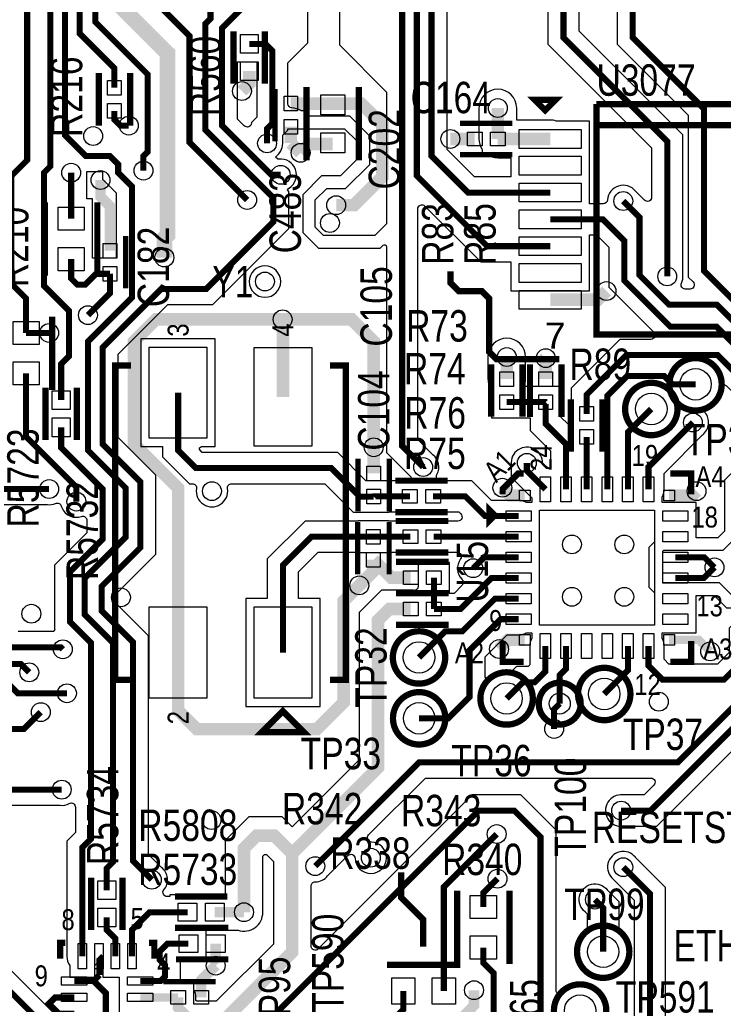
# Model space of a CAD drawing. Extents: x -394 to 5394, y -1015 to 7151.
# Tile 38 of 80: x 2577 to 3249, y 1862 to 2802. Entities that reach past the tile are written whole.
import ezdxf

# ---------------------------------------------------------------- set-up
doc = ezdxf.new("R2010")
doc.units = 0
for name, color, linetype in [('BG_SILKSCREEN_TOP', 3, 'CONTINUOUS'), ('ET_TOP', 132, 'CONTINUOUS'), ('PG_SILKSCREEN_TOP', 7, 'CONTINUOUS'), ('PIN_TOP', 132, 'CONTINUOUS'), ('RD_SILKSCREEN_TOP', 254, 'CONTINUOUS'), ('VC_TOP', 132, 'CONTINUOUS')]:
    doc.layers.add(name, color=color, linetype=linetype)

msp = doc.modelspace()

# ---------------------------------------------------------------- linework, layer by layer
at = {"layer": 'ET_TOP'}
for points, const_width in [([(3282, 1834), (3282, 2130), (3402, 2250), (3402, 2404), (3370, 2436), (3356.4301, 2436), (3230, 2562.4301), (3230, 2717), (3162, 2785), (3162, 2921), (3180, 2939), (3180, 3608), (3002.8982, 3785.1018), (3002.8982, 3892.1018), (2877, 4018)], 5.8), ([(2555, 3041.535), (2578, 3018.535), (2578, 2970), (2584, 2964), (2584, 2668), (2569, 2653), (2569, 2550), (2583, 2536), (2583, 2503)], 5.8), ([(2616.48, 2438.8778), (2616.48, 2473.48), (2624, 2481), (2624, 2524), (2600, 2548), (2600, 2656), (2606, 2662), (2606, 2958), (2591, 2973), (2591, 3037.031), (2586.496, 3041.535)], 5.8), ([(2667.3, 2737.07), (2667.3, 2755.7), (2634, 2789), (2634, 2962), (2617.992, 2978.008), (2617.992, 3041.535)], 5.8), ([(3195, 2557), (3195, 2686), (3096, 2785), (3096, 3000.4174)], 5.8), ([(2979, 2980), (3024, 2935), (3024, 2870), (2970, 2816), (2970, 2672), (3004.9247, 2637.0753), (3083.2858, 2637.0753)], 5.8), ([(2715, 2575), (2715, 2593.5), (2718.0815, 2596.5815), (2718.0815, 2769.9185), (2668, 2820), (2668, 2923)], 15), ([(2794, 2630), (2739, 2685), (2739, 2786.5637), (2700.7324, 2824.8313), (2700.7324, 2890.8741)], 5.8), ([(2826, 2654), (2817, 2654), (2770, 2701), (2770, 2794), (2817.2676, 2841.2676), (2817.2676, 2890.8741)], 5.8), ([(2618, 2201), (2616, 2203), (2167.7678, 2203), (2112.0519, 2258.7159), (2070.7087, 2258.7159), (2055.4709, 2273.9537), (2022.4264, 2273.9537), (1961, 2335.3801), (1961, 2395.0209), (1898.2, 2457.8209), (1898.2, 2586.0268), (1875.9, 2608.3268), (1875.9, 2735.4153), (1749.4153, 2861.9), (1651.9, 2861.9), (1634, 2844), (1513, 2844), (1488, 2869)], 5.8), ([(1500, 2829), (1641, 2829), (1659.9, 2847.9), (1733.9639, 2847.9), (1801.3, 2780.5639), (1801.3, 2744.2486), (1854.903, 2690.6456), (1854.903, 2609.8076), (1884.4, 2580.3106), (1884.4, 2450.23), (1920, 2414.63), (1920, 2356.864), (1944.2438, 2332.6202), (1944.2438, 2332.6201), (2016.7102, 2260.1537), (2049.7547, 2260.1537), (2064.9925, 2244.9159), (2106.3357, 2244.9159), (2164.2516, 2187), (2578, 2187), (2586, 2179)], 5.8), ([(2703, 1981), (2685, 1999), (2685, 2207.7519), (2655, 2237.7519), (2655, 2261), (2692, 2298), (2692, 2361), (2656, 2397), (2656, 2489), (2712, 2545), (2755.0001, 2545), (2819, 2608.9999), (2819, 2632), (2754, 2697), (2754, 2798), (2759, 2803), (2759, 2831.7324)], 5.8), ([(2622, 2159), (2575, 2159), (2564, 2170), (2161.7354, 2170), (2100.6195, 2231.1159), (2059.2763, 2231.1159), (2044.0385, 2246.3537), (2010.994, 2246.3537), (1904, 2353.3477), (1904, 2410.0726), (1870.6, 2443.4726), (1870.6, 2574.5944), (1841.103, 2604.0914), (1841.103, 2684.9294), (1787.5, 2738.5324), (1787.5, 2774.8477), (1750.2477, 2812.1), (1424.9, 2812.1)], 5.8), ([(2597, 2141), (2581, 2125), (2515.9998, 2125), (2484.9998, 2156), (2156.2192, 2156), (2094.9033, 2217.3159), (2053.5601, 2217.3159), (2038.3223, 2232.5537), (2005.2778, 2232.5537), (1856.8, 2381.0315), (1856.8, 2568.2), (1827.303, 2597.697), (1827.303, 2679.2132), (1773.7, 2732.8162), (1773.7, 2769.1315), (1744.5315, 2798.3), (1418.7, 2798.3)], 5.8), ([(1502.8315, 2784), (1739.3153, 2784), (1759.9, 2763.4153), (1759.9, 2727.1), (1813.503, 2673.497), (1813.503, 2587.2011), (1843, 2557.7041), (1843, 2375.3153), (1999.5616, 2218.7537), (2032.6061, 2218.7537), (2110.3598, 2141), (2445.6855, 2141), (2519.6855, 2067), (2617, 2067)], 5.8), ([(2796, 2779), (2811.4, 2779), (2818, 2772.4), (2818, 2702.9), (2813, 2697.9), (2813, 2684)], 5.8), ([(2789, 2734), (2796, 2741), (2796, 2753.0158)], 12), ([(2835.6755, 2722), (2903, 2722), (2923, 2702), (2923, 2652), (2896, 2625), (2879, 2625)], 12), ([(2681, 2701), (2673.1, 2701), (2667.3, 2706.8), (2667.3, 2715.03)], 5.8), ([(3033.2858, 2688.2563), (3033.2858, 2717.7142)], 12), ([(2835.6755, 2699.9528), (2835.6755, 2684.3245)], 12), ([(2835.6755, 2684.3245), (2845, 2675)], 12), ([(2875.6755, 2683.4174), (2853.4174, 2683.4174), (2845, 2675)], 12), ([(3011.2386, 2688.2563), (2988, 2688.2563)], 12), ([(3033.2858, 2688.2563), (3083.2858, 2688.2563)], 12), ([(2626, 2612.05), (2626, 2656)], 5.8), ([(2654, 2649), (2654, 2633), (2663, 2624), (2663, 2581.5172)], 10), ([(3151, 2047), (3179, 2047), (3388, 2256), (3388, 2398), (3364, 2422), (3350.4838, 2422), (3242.4838, 2530), (3196.6855, 2530), (3168.5247, 2558.1608), (3168.5247, 2613.4753), (3153, 2629)], 5.8), ([(3083.2858, 2611.4848), (3133.5151, 2611.4848), (3154, 2590.9999), (3154, 2553), (3198, 2509), (3242, 2509), (3343, 2408), (3358, 2408), (3374, 2392), (3374, 2262), (3205, 2093), (2958, 2093), (2859, 1994)], 5.8), ([(2663, 2559.47), (2649.6, 2559.47), (2639.2313, 2549.1013), (2631.8987, 2549.1013), (2626, 2555), (2626, 2573.47)], 5.8), ([(2663, 2559.47), (2663, 2541), (2642, 2520)], 5.8), ([(3083.2858, 2534.7133), (3128.7133, 2534.7133), (3137, 2543)], 12), ([(2827.8652, 2516.0243), (2707.0243, 2516.0243), (2686, 2495), (2686, 2397), (2728.1152, 2354.8848), (2728.1152, 2197.9243)], 12), ([(2827.8652, 2516.0243), (2893.6152, 2516.0243), (2914.8252, 2494.8143), (2914.8252, 2393.8643)], 12), ([(2828.1152, 2442.0243), (2828.1152, 2508.2243), (2827.8652, 2508.4743), (2827.8652, 2516.0243)], 12), ([(2583, 2503), (2605, 2503)], 5.8), ([(3041.8552, 2459.0243), (3041.8552, 2480)], 12), ([(3078.9752, 2458.9443), (3078.9752, 2478.9752), (3079, 2479)], 12), ([(3118.0752, 2425.8043), (3118.0752, 2444.0752), (3156, 2482), (3243, 2482), (3331, 2394), (3352, 2394), (3360, 2386), (3360, 2268), (3329, 2237), (3320, 2237), (3300, 2217)], 5.8), ([(2631, 2342), (2631, 2355.9), (2583, 2403.9), (2583, 2464.4174)], 5.8), ([(3137.7552, 2353.7643), (3137.7552, 2442.8543), (3156.9009, 2462), (3192.1, 2462), (3200.1, 2454), (3222, 2454)], 5.8), ([(2728.1152, 2445.9643), (2728.1152, 2390.8848), (2745, 2374), (2874.2559, 2374), (2901.4252, 2346.8307), (2914.8252, 2346.8307)], 5.8), ([(3041.8552, 2436.9843), (3078.8952, 2436.9843), (3078.9752, 2436.9043)], 5.8), ([(3078.9752, 2436.9043), (3078.9652, 2436.8943), (3078.9652, 2416.2243), (3098.3852, 2396.8043), (3098.3852, 2353.7643)], 5.8), ([(3157.4452, 2353.7643), (3157.4452, 2408.0943), (3179.7752, 2430.4243)], 5.8), ([(3219.5, 2417.5), (3177.1252, 2375.1252), (3177.1252, 2353.7643)], 5.8), ([(2636.756, 1908), (2636.756, 2011.756), (2645, 2020), (2645, 2207), (2625, 2227), (2625, 2275), (2656, 2306), (2656, 2354), (2616.48, 2393.52), (2616.48, 2412.8936)], 5.8), ([(3118.0752, 2353.7643), (3118.0752, 2403.7643)], 5.8), ([(2605, 2354), (2541, 2354), (2534, 2361), (2534, 2394.4174)], 5.8), ([(2914.8252, 2368.8779), (2914.8252, 2393.8643)], 12), ([(3078.7052, 2353.7643), (3061, 2371.4695), (3061, 2379)], 5.8), ([(3059.0152, 2347.8643), (3045.0252, 2347.8643), (3037.6152, 2355.2743)], 12), ([(3196.8152, 2347.8643), (3218.8643, 2347.8643), (3223, 2352)], 12), ([(2949.4152, 2347.0143), (2915.0088, 2347.0143), (2914.8252, 2346.8307)], 5.8), ([(2971.4552, 2347.0143), (3002.2652, 2347.0143), (3021.1052, 2328.1743), (3053.1152, 2328.1743)], 5.8), ([(2828.1152, 2197.9243), (2828.1152, 2281.1152), (2855.4979, 2308.4979), (2914.5252, 2308.4979)], 5.8), ([(2949.8852, 2308.4943), (2931.9288, 2308.4943), (2931.9252, 2308.4979), (2914.5252, 2308.4979)], 5.8), ([(3053.1152, 2308.4943), (2971.9252, 2308.4943)], 5.8), ([(3340, 2299), (3340, 2268), (3323, 2251), (3305, 2251), (3269, 2215), (3269, 2191.8), (3249.2, 2172), (3190.3895, 2172), (3177.1252, 2185.2643), (3177.1252, 2204.1643)], 5.8), ([(2914.5252, 2286.4507), (2914.5252, 2275.5252), (2901, 2262)], 12), ([(2950.2152, 2269.4843), (2931.4916, 2269.4843), (2914.5252, 2286.4507)], 12), ([(3053.1152, 2288.8043), (3020.1452, 2288.8043), (3009.7652, 2278.4243)], 5.8), ([(3240.0652, 2279.1743), (3230.4352, 2288.8043), (3202.7152, 2288.8043)], 5.8), ([(3240.0652, 2279.1743), (3230.0152, 2269.1243), (3202.7152, 2269.1243)], 5.8), ([(2901, 2262), (2886.1507, 2247.1507), (2886.1507, 2150.3098), (2860.6152, 2124.7743), (2746.0152, 2124.7743), (2728.1152, 2142.6743), (2728.1152, 2197.9243)], 12), ([(2972.2552, 2239.4843), (2972.2552, 2269.4843)], 5.8), ([(2972.2552, 2239.4843), (2997.6752, 2239.4843), (3027.3152, 2269.1243), (3053.1152, 2269.1243)], 5.8), ([(2958.0552, 2193.2243), (2983.0552, 2218.2243), (2999.4652, 2218.2243), (3030.6752, 2249.4343), (3053.1152, 2249.4343)], 5.8), ([(2950.2152, 2239.4843), (2929.8252, 2239.4843), (2919, 2228.6591), (2919, 2088), (2837, 2006)], 12), ([(2958.1852, 2135.1243), (2985.8252, 2135.1243), (3006.2152, 2155.5143), (3006.2152, 2199.9743), (3035.9952, 2229.7543), (3053.1152, 2229.7543)], 5.8), ([(3059.0152, 2210.0643), (3043.2552, 2210.0643), (3034.4152, 2201.2243)], 12), ([(3236, 2199), (3224.9357, 2210.0643), (3196.8152, 2210.0643)], 8), ([(3041.6552, 2154.0743), (3057.1409, 2169.56), (3068.3809, 2169.56), (3078.7052, 2179.8843), (3078.7052, 2204.1643)], 5.8), ([(3098.3852, 2204.1643), (3098.3852, 2182.3852), (3092.39, 2176.39), (3092.39, 2149.17)], 5.8), ([(3157.4452, 2204.1643), (3157.4452, 2180.9043), (3134.8652, 2158.3243)], 5.8), ([(3092.39, 2149.17), (3087, 2143.78), (3087, 2125)], 5.8), ([(2460, 2044), (2523.9999, 2044), (2551.8987, 2016.1012), (2551.8987, 1890.1917), (2603.1, 1838.9904), (2603.1, 1766.5847), (2613.5847, 1756.1), (2724.1, 1756.1), (3015, 2047), (3049, 2047), (3074, 2022), (3074, 1706.4838), (3086.97, 1693.5138), (3086.97, 1666.65)], 5.8), ([(2790.9848, 1949.9848), (2790.9848, 2011.0446), (2802.9848, 2023.0446), (2819.9554, 2023.0446), (2837, 2006)], 12), ([(3032.1823, 2024.6204), (2981.76, 1974.1981), (2981.76, 1874.85)], 5.8), ([(3153, 1993), (3178.44, 1967.56), (3178.44, 1823.33)], 5.8), ([(3019.52, 1954.87), (3019.52, 1968.52), (3033, 1982)], 5.8), ([(3133.85, 1912.31), (3133.85, 1954.15), (3126, 1962)], 5.8), ([(2660, 1945), (2660, 1933), (2668.252, 1924.748), (2668.252, 1908)], 5.8), ([(2737.1074, 1949.9848), (2700.9848, 1949.9848), (2684, 1933), (2684, 1908)], 5.8), ([(2763.0916, 1949.9848), (2790.9848, 1949.9848)], 10), ([(2738, 1920), (2718, 1920), (2710.6012, 1912.6012), (2710.6012, 1904.3988), (2715.4793, 1899.5207), (2715.4793, 1888.4793), (2711.378, 1884.378), (2691.874, 1884.378)], 5.8), ([(2763.9842, 1920), (2763.9842, 1899.0158), (2764, 1899)], 10), ([(3019.52, 1916.29), (3019.52, 1901.48), (3029.31, 1891.69), (3029.31, 1847.31), (3015.66, 1833.66)], 5.8), ([(2653, 1890), (2653, 1907.504), (2652.504, 1908)], 6), ([(2750.0472, 1868.63), (2750.0472, 1885.0472), (2764, 1899)], 10), ([(2647.378, 1884.378), (2653, 1890)], 6), ([(2628.882, 1884.378), (2647.378, 1884.378)], 6), ([(2659, 1849), (2659, 1872.756), (2647.378, 1884.378)], 6), ([(2993.62, 1833.66), (2993.62, 1843.98), (3010.56, 1860.92), (3010.56, 1875.53)], 10), ([(2628.882, 1868.63), (2610.882, 1868.63), (2604.8284, 1862.5764), (2614.5228, 1852.882), (2628.882, 1852.882)], 6), ([(2691.874, 1868.63), (2728, 1868.63)], 8), ([(2932.67, 1833.66), (2932.67, 1846.76), (2943.18, 1857.27), (2943.18, 1874.85)], 5.8)]:
    msp.add_lwpolyline(points, dxfattribs=dict(at, const_width=const_width))
for points, format in [([(2586.496, 3073.031, 5.2, 5.2, 0), (2602.392, 3057.135, 5.2, 5.2, 0), (2602.392, 3023.392, 5.8, 5.8, 0), (2602.392, 2977.608, 5.8, 5.8, 0), (2620, 2960, 5.8, 5.8, 0), (2620, 2692, 5.8, 5.8, 0), (2640, 2672, 5.8, 5.8, 0), (2663.0001, 2672, 5.8, 5.8, 0), (2670.9, 2664.1001, 5.8, 5.8, 0), (2670.9, 2656.1, 5.8, 5.8, 0), (2684, 2643, 5.8, 5.8, 0), (2684, 2536.6847, 5.8, 5.8, 0), (2642, 2494.6847, 5.8, 5.8, 0), (2642, 2391, 5.8, 5.8, 0), (2678, 2355, 5.8, 5.8, 0), (2678, 2308, 5.8, 5.8, 0), (2639, 2269, 5.8, 5.8, 0), (2639, 2234, 5.8, 5.8, 0), (2666, 2207, 5.8, 5.8, 0), (2666, 1998, 5.8, 5.8, 0), (2660, 1992, 5.8, 5.8, 0), (2660, 1970.9842, 5.8, 5.8, 0)], "xyseb"), ([(2617.992, 3073.031, 5.2, 5.2, 0), (2633.592, 3057.431, 5.2, 5.2, 0), (2633.592, 2977.408, 5.2, 5.2, 0), (2649, 2962, 5.8, 5.8, 0), (2649, 2800, 5.8, 5.8, 0), (2699, 2750, 5.8, 5.8, 0), (2699, 2675.9, 5.8, 5.8, 0), (2695, 2671.9, 5.8, 5.8, 0), (2695, 2658, 5.8, 5.8, 0)], "xyseb"), ([(2962, 2375, 5.8, 5.8, 0), (2942, 2395, 5.8, 5.8, 0), (2942, 2832, 5.8, 5.8, 0), (2993, 2883, 5.8, 5.8, 0), (2993, 2921, 5.8, 5.8, 0), (2917, 2997, 5.8, 5.8, 0), (2917, 3017, 5.8, 5.8, 0), (2902, 3032, 5.2, 5.2, 0), (2876.569, 3057.431, 5.2, 5.2, 0), (2822.569, 3057.431, 5.2, 5.2, 0), (2806.969, 3073.031, 5.2, 5.2, 0)], "xyseb"), ([(3083.2858, 2585.8943, 5.8, 5.8, 0), (3023.0769, 2585.8943, 5.8, 5.8, 0), (2956, 2652.9712, 5.8, 5.8, 0), (2956, 2822, 5.8, 5.8, 0), (3010, 2876, 5.8, 5.8, 0), (3010, 2923.5162, 5.8, 5.8, 0), (2949, 2984.5162, 5.2, 5.2, 0), (2934, 2999.5162, 5.2, 5.2, 0), (2934, 3018, 5.8, 5.8, 0), (2878.969, 3073.031, 5.8, 5.8, 0), (2838.465, 3073.031, 5.8, 5.8, 0)], "xyseb"), ([(3081.0998, 2981.4172), (3081.0998, 2778.8281), (3180.0998, 2679.8281), (3180.0998, 2632.6291, -0.668175), (3173.2714, 2629.8007), (3164.7612, 2638.3109), (3164.6931, 2638.3956, 0.681115), (3138.0397, 2630.0934, -0.393004), (3134.0503, 2626.385), (3120.786, 2626.385), (3120.786, 2705.2565), (3089.2106, 2705.2565), (3088.9063, 2705.3565, 0.079556), (3083.2858, 2706.2565), (3051.286, 2706.2565), (3051.286, 2717.7142, 1), (3015.2856, 2717.7142), (3015.2856, 2688.2563, 0.139599), (3017.9856, 2678.7741), (3018.2856, 2678.2901), (3018.2856, 2673.7561), (3022.6024, 2673.7561), (3023.1133, 2673.4061, 0.151287), (3033.2858, 2670.2561), (3045.7856, 2670.2561), (3045.7856, 2651.9755), (3011.0966, 2651.9755), (2984.9002, 2678.1719), (2984.9002, 2809.8281)], "xyb"), ([(3147.0998, 2927.1719), (3147.0998, 2778.8281), (3215.0998, 2710.8281), (3215.0998, 2556.2582), (3219.6294, 2551.7286, -0.668175), (3216.801, 2544.9002), (3212.1872, 2544.9002, -0.54994), (3208.5689, 2550.6054, 0.138097), (3209.912, 2558.6246), (3209.9002, 2558.7326), (3209.9002, 2692.1719), (3110.9002, 2791.1719), (3110.9002, 2981.4172)], "xyb"), ([(2882, 2879), (2882, 2778), (2927.0998, 2732.9002), (2927.0998, 2607.0998), (2916, 2596), (2867, 2596), (2859, 2604), (2859, 2630), (2870, 2641), (2888, 2641), (2911, 2664), (2911, 2691), (2892, 2710), (2850.6107, 2710, 0.0105), (2850.1757, 2710.6182), (2850.1757, 2714.953), (2845.6417, 2714.953), (2845.1577, 2715.253, 0.125431), (2836.6775, 2717.9251, -0.397992), (2832.9002, 2721.9189), (2832.9002, 2760.9002), (2852, 2780), (2852, 2862)], "xyb"), ([(2534.8281, 2339.0998), (2603.2674, 2339.0998), (2603.3754, 2339.088, 0.133171), (2611.1309, 2340.3099, -0.454674), (2616.6046, 2337.7837, 0.426539), (2635.8156, 2327.7938, -0.513522), (2641.0998, 2324.0056), (2641.0998, 2312.1719), (2610.0998, 2281.1719), (2610.0998, 2220.8281), (2610.5585, 2220.3694), (2609.5357, 2217.9002), (2575.5526, 2217.9002, -0.479448)], "xyb"), ([(3110.8524, 1833.1675, 1.525561), (3095.7065, 1872.5363, -0.665367), (3088.9002, 1875.3867), (3088.9002, 2028.1719), (3055.1719, 2061.9002), (3008.8281, 2061.9002), (2861.8286, 1914.9007, -0.668175), (2855.0002, 1917.7291), (2855.0002, 1974.9998, -0.414214), (2859.0002, 1978.9998, 0.229117), (2870.7587, 1984.6867), (2890.1849, 2004.1128, -0.654635), (2897.0104, 2001.435, 2.291165), (2912.565, 2016.9896, -0.654635), (2909.8872, 2023.8151), (2964.1719, 2078.0998), (3179.3709, 2078.0998, -0.668175), (3182.1993, 2071.2714), (3172.8281, 2061.9002), (3152.7326, 2061.9002), (3152.6246, 2061.912, 1.114863), (3152.6246, 2032.088), (3152.7326, 2032.0998), (3185.1719, 2032.0998), (3260.2714, 2107.1993, -0.668175)], "xyb"), ([(2618.0002, 1845.1623), (2566.7989, 1896.3636), (2566.7989, 2022.2731), (2543.8006, 2045.2714, -0.668175), (2546.629, 2052.0998), (2615.2674, 2052.0998), (2615.3754, 2052.088, 0.15317), (2624.1841, 2053.832, -0.569325), (2630.0998, 2050.3206), (2630.0998, 2026.1719), (2621.8558, 2017.9279), (2621.8558, 1908, 0.159967), (2624.7558, 1899.1676), (2624.7558, 1887.9998), (2648.7562, 1887.9998), (2648.7562, 1899.1676, 0.01215), (2649.1711, 1899.761, -0.536549), (2655.8369, 1899.761, 0.01215), (2656.2518, 1899.1676), (2656.2518, 1887.9998), (2671.8738, 1887.9998), (2671.8738, 1840.8818)], "xyb"), ([(2837, 2006, 12, 12, 0), (2837, 1912, 12, 12, 0), (2772, 1847, 12, 12, 0), (2739.7924, 1847, 10, 10, 0), (2728, 1858.7924, 10, 10, 0), (2728, 1868.63, 10, 10, 0)], "xyseb"), ([(3193.3402, 1840.8512), (3193.3402, 1973.7319), (3164.7612, 2002.3109), (3164.6931, 2002.3956, 1.114862), (3143.6044, 1981.3069), (3143.6891, 1981.2388), (3163.5398, 1961.3881), (3163.5398, 1840.8512, 0.231281)], "xyb")]:
    msp.add_lwpolyline(points, format=format, dxfattribs=at)
for points in [[(2791.2714, 2700.8007), (2784.9002, 2707.1719), (2784.9002, 2761.9998), (2803.0998, 2761.9998), (2803.0998, 2709.0719), (2798.0998, 2704.0719), (2798.0998, 2703.6291, -0.668175)], [(2714.5554, 1971.4355, 0.418475), (2712.3956, 1992.6931), (2712.3109, 1992.7612), (2699.9002, 2005.1719), (2699.9002, 2213.9238), (2669.9002, 2243.9238), (2669.9002, 2254.8281), (2706.9002, 2291.8281), (2706.9002, 2367.1719), (2670.9002, 2403.1719), (2670.9002, 2482.8281), (2718.1719, 2530.0998), (2761.172, 2530.0998), (2833.9002, 2602.828), (2833.9002, 2638.1719), (2832.3693, 2639.7028), (2833.9352, 2641.2687), (2834.1156, 2641.3848, 0.791624), (2824.3754, 2668.912), (2824.2674, 2668.9002), (2823.1719, 2668.9002), (2821.0969, 2670.9752), (2822.5729, 2672.4513), (2822.64, 2672.5075, 0.250383), (2827.912, 2685.6246), (2827.9002, 2685.7326), (2827.9002, 2691.7281), (2832.9002, 2696.7281), (2832.9002, 2697.9998), (2887.0294, 2697.9998), (2898.9998, 2686.0294), (2898.9998, 2668.9706), (2883.0294, 2653.0002), (2865.0294, 2653.0002), (2846.9998, 2634.9706), (2846.9998, 2599.0294), (2862.0294, 2583.9998), (2920.9706, 2583.9998), (2923.6856, 2586.7147, -0.668183), (2927.0998, 2585.3005), (2927.0998, 2388.8281), (2950.2388, 2365.6891), (2950.3069, 2365.6044, 0.008361), (2950.6276, 2365.2187, -0.641375), (2949.1113, 2361.9145), (2907.4135, 2361.9145), (2880.4278, 2388.9002), (2751.1719, 2388.9002), (2749.0222, 2391.0499, -0.668179), (2750.4364, 2394.4641), (2763.6154, 2394.4641), (2763.6154, 2497.4645), (2692.615, 2497.4645), (2692.615, 2394.4641), (2713.215, 2394.4641), (2713.215, 2384.7129), (2738.8281, 2359.0998), (2741.6544, 2359.0998, -0.463069), (2745.6008, 2354.4472, 1.17894), (2775.1992, 2354.4472, -0.463069), (2779.1456, 2359.0998), (2868.084, 2359.0998), (2895.2533, 2331.9305), (2900.325, 2331.9305), (2900.325, 2331.8305), (2929.3254, 2331.8305), (2929.3254, 2332.1141), (2949.4152, 2332.1141, 0.054555), (2952.6378, 2332.4668), (2952.8515, 2332.5141), (2968.0189, 2332.5141), (2968.2326, 2332.4668, 0.054555), (2971.4552, 2332.1141), (2996.0933, 2332.1141), (2997.9845, 2330.2229, -0.668175), (2995.1561, 2323.3945), (2971.9252, 2323.3945, 0.054555), (2968.7026, 2323.0418), (2968.4889, 2322.9945), (2953.3215, 2322.9945), (2953.1078, 2323.0418, 0.054555), (2949.8852, 2323.3945), (2938.1007, 2323.3945), (2938.0971, 2323.3981), (2929.0254, 2323.3981), (2929.0254, 2323.4981), (2900.025, 2323.4981), (2900.025, 2323.3981), (2849.326, 2323.3981), (2813.215, 2287.2871), (2813.215, 2249.4245), (2792.615, 2249.4245), (2792.615, 2146.4241), (2863.6154, 2146.4241), (2863.6154, 2249.4245), (2843.0154, 2249.4245), (2843.0154, 2274.9433), (2861.6698, 2293.5977), (2900.025, 2293.5977), (2900.025, 2293.4977), (2929.0254, 2293.4977), (2929.0254, 2293.5941), (2949.8852, 2293.5941, 0.054555), (2953.1078, 2293.9468), (2953.3215, 2293.9941), (2968.4889, 2293.9941), (2968.7026, 2293.9468, 0.054555), (2971.9252, 2293.5941), (2994.395, 2293.5941, -0.61284), (2997.6308, 2287.2426, 0.370233), (2999.2064, 2267.7699, -0.415536), (2999.2191, 2262.1003), (2991.5033, 2254.3845), (2987.2554, 2254.3845), (2987.2554, 2283.9845), (2975.6915, 2283.9845), (2975.4778, 2284.0318, 0.109435), (2969.0326, 2284.0318), (2968.8189, 2283.9845), (2957.255, 2283.9845), (2957.255, 2261.2735, -0.455425), (2952.7023, 2257.3118, 0.034668), (2950.2152, 2257.4845), (2922.3693, 2257.4845), (2900.9998, 2236.115), (2900.9998, 2095.4559), (2837, 2031.4561), (2827.4113, 2041.0448), (2795.5289, 2041.0448), (2772.9846, 2018.5005), (2772.9846, 1966.985), (2763.0916, 1966.985, 0.057543), (2759.2173, 1966.5376), (2758.9924, 1966.485), (2720.1072, 1966.485), (2720.1072, 1964.885), (2717.6367, 1964.885, -0.634708)], [(2646.5002, 2574.4702), (2646.5002, 2631.0502), (2640.9002, 2631.0502), (2640.9002, 2654.2674), (2640.912, 2654.3754, 0.013886), (2640.9792, 2655.2057), (2641.0796, 2657.0998), (2655.9998, 2657.0998), (2655.9998, 2649.9281), (2669.0998, 2636.8281), (2669.0998, 2574.4702)], [(2975.1741, 2367.8272, 0.362904), (2971.3956, 2386.6931), (2971.3109, 2386.7612), (2956.9002, 2401.1719), (2956.9002, 2621.3421, -0.668175), (2963.7286, 2624.1705), (3016.905, 2570.9941), (3045.7856, 2570.9941), (3045.7856, 2543.3036), (3120.786, 2543.3036), (3120.786, 2596.5846), (3127.3432, 2596.5846), (3139.0998, 2584.828), (3139.0998, 2546.8281), (3182.1993, 2503.7286, -0.668175), (3179.3709, 2496.9002), (3149.8281, 2496.9002), (3103.175, 2450.2471), (3103.175, 2425.8043, 0.054555), (3103.5277, 2422.5817), (3103.575, 2422.368), (3103.575, 2417.515, -0.668179), (3100.1608, 2416.1008), (3093.8654, 2422.3962), (3093.8654, 2436.3574), (3093.8666, 2436.3918, 0.063185), (3093.5227, 2440.1269), (3093.4754, 2440.3406), (3093.4754, 2451.9045), (3064.475, 2451.9045), (3064.475, 2451.8845), (3059.1837, 2451.8845), (3059.1837, 2454.1459), (3059.2509, 2454.3985, 0.065067), (3059.8554, 2459.0243), (3059.8554, 2480, 1), (3023.855, 2480), (3023.855, 2459.0243, 0.159887), (3027.355, 2448.3589), (3027.355, 2440.4206), (3027.3077, 2440.2069, 0.109435), (3027.3077, 2433.7617), (3027.355, 2433.548), (3027.355, 2421.9841), (3056.3554, 2421.9841), (3056.3554, 2422.0841), (3064.065, 2422.0841), (3064.065, 2410.0524), (3083.485, 2390.6324), (3083.485, 2373.7645), (3079.7771, 2373.7645), (3075.9585, 2377.583), (3075.9903, 2378.4539, 1.075225), (3046.088, 2377.3754), (3046.0998, 2377.2674), (3046.0998, 2365.2976), (3065.705, 2345.6924), (3065.705, 2341.1745), (3060.4124, 2341.1745), (3059.9792, 2341.3993, 0.120261), (3053.1152, 2343.0745), (3027.2771, 2343.0745), (3008.4371, 2361.9145), (2978.6872, 2361.9145, -0.569043)], [(2826.0002, 2552.1, 1), (2795.9998, 2552.1, 1)], [(3222.7154, 2307.5245), (3222.7154, 2341.1745), (3190.1254, 2341.1745), (3190.1254, 2346.4671), (3190.3502, 2346.9003, 0.120261), (3192.0254, 2353.7643), (3192.0254, 2368.9533), (3228.8109, 2405.7388), (3228.8956, 2405.8069, 0.422269), (3230.9311, 2427.2127, -0.487819), (3232.2046, 2433.3875, 0.241654), (3244.6966, 2450.2751, -0.610883), (3251.4722, 2452.4557), (3311.9785, 2391.9494), (3297.9998, 2377.9706), (3297.9998, 2374.0174, -0.63997), (3291.4035, 2370.9745), (3258.3946, 2370.9745), (3249.765, 2362.3449), (3249.765, 2313.8449), (3243.4446, 2307.5245)], [(3196.5614, 2186.9002), (3192.0254, 2191.4362), (3192.0254, 2204.1643, 0.120261), (3190.3502, 2211.0283), (3190.1254, 2211.4615), (3190.1254, 2216.7541), (3222.7154, 2216.7541), (3222.7154, 2252.4241), (3239.8446, 2252.4241), (3251.6946, 2240.5741), (3263.8452, 2240.5741, -0.668175), (3266.6736, 2233.7457), (3254.0998, 2221.1719), (3254.0998, 2197.9719), (3243.0281, 2186.9002)], [(3050.969, 2184.4602), (3043.5241, 2177.0153), (3042.6456, 2177.0532, 0.177427), (3027.5657, 2172.2538, -0.623514), (3021.1154, 2175.4155), (3021.1154, 2193.8024), (3042.1671, 2214.8541), (3053.1152, 2214.8541, 0.120261), (3059.9792, 2216.5293), (3060.4124, 2216.7541), (3065.705, 2216.7541), (3065.705, 2211.4615), (3065.4802, 2211.0283, 0.120261), (3063.805, 2204.1643), (3063.805, 2186.0562), (3062.209, 2184.4602)], [(2730.3795, 1885.537), (2730.3795, 1899.5207, 0.029352), (2730.277, 1901.2656), (2730.2632, 1901.3823), (2730.2632, 1903.4998), (2755.0002, 1903.4998), (2755.0002, 1933.4846), (2758.9924, 1933.4846), (2759.2173, 1933.432, 0.057543), (2763.0916, 1932.9846), (2785.06, 1932.9846), (2785.3643, 1932.8846, 0.510596), (2808.985, 1949.9848), (2808.985, 2003.5887), (2810.4407, 2005.0444), (2812.4995, 2005.0444), (2818.9998, 1998.5441), (2818.9998, 1919.4559), (2764.5441, 1865.0002), (2745.8341, 1865.0002), (2745.0002, 1865.8341), (2745.0002, 1868.63, 0.116257), (2743.2107, 1876.2221), (2743.0002, 1876.6439), (2743.0002, 1883.1302), (2736.89, 1883.1302), (2736.4291, 1883.3934, 0.071671), (2731.9185, 1885.1724)], [(3137.7612, 1971.3109), (3148.7502, 1960.3219), (3148.7502, 1929.8312, -2.719519), (3118.9498, 1929.8312), (3118.9498, 1947.9781), (3116.6891, 1950.2388), (3116.6044, 1950.3069, -1.114862), (3137.6931, 1971.3956)]]:
    msp.add_lwpolyline(points, format="xyb", close=True, dxfattribs=at)
for points in [[(3284.6652, 2252.5743), (3256.6652, 2252.5743), (3244.8152, 2264.4243), (3190.9154, 2264.4243), (3190.9154, 2294.6745), (3191.735, 2295.4941), (3222.7154, 2295.4941), (3222.7154, 2295.5243), (3248.4152, 2295.5243), (3261.7652, 2308.8743), (3261.7652, 2357.3743), (3263.3652, 2358.9743), (3286.4152, 2358.9743), (3291.3652, 2354.0243), (3291.3652, 2296.2145), (3289.755, 2296.2145), (3289.755, 2257.6641)], [(3073.1154, 2224.1645), (3073.1154, 2333.7641), (3182.715, 2333.7641), (3182.715, 2303.4449), (3177.415, 2298.1449), (3177.415, 2260.2537), (3182.715, 2254.9537), (3182.715, 2224.1645)]]:
    msp.add_lwpolyline(points, close=True, dxfattribs=at)
at = {"layer": 'PG_SILKSCREEN_TOP'}
for points, const_width in [([(2781, 2791.0079), (2781, 2741.0079)], 6), ([(2811, 2791.0079), (2811, 2741.0079)], 6), ([(2652.3, 2701.05), (2652.3, 2751.05)], 6), ([(2682.3, 2701.05), (2682.3, 2751.05)], 6), ([(2820.6755, 2735.9764), (2820.6755, 2685.9764)], 5), ([(2850.6755, 2737.7087), (2850.6755, 2667.7087)], 6), ([(2850.6755, 2735.9764), (2850.6755, 2685.9764)], 5), ([(2900.6755, 2737.7087), (2900.6755, 2667.7087)], 6), ([(3078.4848, 2715.5412), (3088.4848, 2725.5412), (3068.4848, 2725.5412), (3078.4848, 2715.5412)], 6), ([(3267.4588, 2701.4848), (3127.4588, 2701.4848), (3127.4588, 2501.4848), (3267.4588, 2501.4848), (3267.4588, 2721.4848), (3127.4588, 2721.4848)], 6), ([(3127.4588, 2721.4848), (3127.4588, 2701.4848), (3267.4588, 2701.4848)], 6), ([(3047.2622, 2703.2563), (2997.2622, 2703.2563)], 5), ([(3047.2622, 2673.2563), (2997.2622, 2673.2563)], 5), ([(2601, 2627.76), (2601, 2557.76)], 6), ([(2651, 2627.76), (2651, 2557.76)], 6), ([(2678, 2595.4936), (2678, 2545.4936)], 5), ([(3092, 2478), (3032, 2478), (3025, 2485), (3025, 2536), (3018, 2543), (2996, 2543), (2988, 2551), (2988, 2562)], 6), ([(2608, 2518.7087), (2608, 2448.7087)], 6), ([(2683.1152, 2171.9443), (2668.1152, 2171.9443), (2668.1152, 2471.9443), (2683.1152, 2471.9443)], 6), ([(2873.1152, 2171.9443), (2888.1152, 2171.9443), (2888.1152, 2471.9443), (2873.1152, 2471.9443)], 6), ([(3026.8552, 2473.0043), (3026.8552, 2423.0043)], 6), ([(3056.8552, 2473.0043), (3056.8552, 2423.0043)], 6), ([(3063.9752, 2422.9243), (3063.9752, 2472.9243)], 6), ([(3093.9752, 2422.9243), (3093.9752, 2472.9243)], 6), ([(2601.48, 2450.8857), (2601.48, 2400.8857)], 6), ([(2631.48, 2450.8857), (2631.48, 2400.8857)], 6), ([(3103.0752, 2439.7843), (3103.0752, 2389.7843)], 6), ([(3133.0752, 2439.7843), (3133.0752, 2389.7843)], 6), ([(2899.8252, 2332.8543), (2899.8252, 2382.8543)], 5), ([(2929.8252, 2332.8543), (2929.8252, 2382.8543)], 5), ([(3037.9152, 2348.9643), (3037.9152, 2353.9643), (3052.9152, 2368.9643), (3057.9152, 2368.9643)], 6), ([(3197.9152, 2368.9643), (3217.9152, 2368.9643), (3217.9152, 2348.9643)], 6), ([(2985.4352, 2362.0143), (2935.4352, 2362.0143)], 6), ([(2985.4352, 2332.0143), (2935.4352, 2332.0143)], 6), ([(3025.4152, 2333.9643), (3025.4152, 2323.9643), (3030.4152, 2328.9643), (3025.4152, 2333.9643)], 6), ([(2899.5252, 2272.4743), (2899.5252, 2322.4743)], 5), ([(2929.5252, 2272.4743), (2929.5252, 2322.4743)], 5), ([(2985.9052, 2323.4943), (2935.9052, 2323.4943)], 6), ([(2985.9052, 2293.4943), (2935.9052, 2293.4943)], 6), ([(2986.2352, 2284.4843), (2936.2352, 2284.4843)], 6), ([(2986.2352, 2254.4843), (2936.2352, 2254.4843)], 6), ([(2936.2352, 2254.4843), (2986.2352, 2254.4843)], 6), ([(2936.2352, 2224.4843), (2986.2352, 2224.4843)], 6), ([(3057.9152, 2188.9643), (3037.9152, 2188.9643), (3037.9152, 2208.9643)], 6), ([(3197.9152, 2188.9643), (3217.9152, 2188.9643), (3217.9152, 2208.9643)], 6), ([(2828.1152, 2141.9443), (2808.1152, 2121.9443), (2848.1152, 2121.9443), (2828.1152, 2141.9443)], 6), ([(2645, 1932.9921), (2645, 1982.9921)], 6), ([(2675, 1932.9921), (2675, 1982.9921)], 6), ([(2962, 1917), (2962, 1943), (2941, 1964), (2941, 1988)], 6), ([(2725.0995, 1964.9848), (2775.0995, 1964.9848)], 6), ([(2994.52, 1970.58), (2994.52, 1900.58)], 6), ([(3044.52, 1970.58), (3044.52, 1900.58)], 6), ([(2725.0995, 1934.9848), (2775.0995, 1934.9848)], 6), ([(2725.9921, 1935), (2775.9921, 1935)], 6), ([(2620.378, 1920.756), (2615.378, 1920.756), (2615.378, 1905.756)], 6), ([(2700.378, 1920.756), (2705.378, 1920.756), (2705.378, 1905.756)], 6), ([(2725.9921, 1905), (2775.9921, 1905)], 6), ([(2997.47, 1899.85), (2927.47, 1899.85)], 6), ([(2764.0236, 1883.63), (2714.0236, 1883.63)], 5)]:
    msp.add_lwpolyline(points, dxfattribs=dict(at, const_width=const_width))
at = {"layer": 'PG_SILKSCREEN_TOP', "const_width": 6}
for points in [[(3247, 2454, 1), (3197, 2454, 1), (3247, 2454)], [(3204.7752, 2430.4243, 1), (3154.7752, 2430.4243, 1), (3204.7752, 2430.4243)], [(2983.0552, 2193.2243, 1), (2933.0552, 2193.2243, 1), (2983.0552, 2193.2243)], [(3066.6552, 2154.0743, 1), (3016.6552, 2154.0743, 1), (3066.6552, 2154.0743)], [(3159.8652, 2158.3243, 1), (3109.8652, 2158.3243, 1), (3159.8652, 2158.3243)], [(3112.39, 2149.17, 1), (3072.39, 2149.17, 1), (3112.39, 2149.17)], [(2983.1852, 2135.1243, 1), (2933.1852, 2135.1243, 1), (2983.1852, 2135.1243)], [(3158.85, 1912.31, 1), (3108.85, 1912.31, 1), (3158.85, 1912.31)], [(3136.8428, 1856.1464, 1), (3086.8428, 1856.1464, 1), (3136.8428, 1856.1464)]]:
    msp.add_lwpolyline(points, format="xyb", dxfattribs=at)
at = {"layer": 'PIN_TOP'}
for points in [[(2787.5, 2788), (2804.5, 2788), (2804.5, 2770), (2787.5, 2770)], [(2787.5, 2762.0158), (2804.5, 2762.0158), (2804.5, 2744.0158), (2787.5, 2744.0158)], [(2673.8, 2730.07), (2660.8, 2730.07), (2660.8, 2744.07), (2673.8, 2744.07)], [(2829.1755, 2729), (2842.1755, 2729), (2842.1755, 2715), (2829.1755, 2715)], [(2864.1755, 2730.3189), (2887.1755, 2730.3189), (2887.1755, 2711.3189), (2864.1755, 2711.3189)], [(2673.8, 2708.03), (2660.8, 2708.03), (2660.8, 2722.03), (2673.8, 2722.03)], [(2829.1755, 2706.9528), (2842.1755, 2706.9528), (2842.1755, 2692.9528), (2829.1755, 2692.9528)], [(2864.1755, 2694.0985), (2887.1755, 2694.0985), (2887.1755, 2675.0985), (2864.1755, 2675.0985)], [(3018.2386, 2694.7563), (3018.2386, 2681.7563), (3004.2386, 2681.7563), (3004.2386, 2694.7563)], [(3040.2858, 2694.7563), (3040.2858, 2681.7563), (3026.2858, 2681.7563), (3026.2858, 2694.7563)], [(3053.7858, 2679.2563), (3053.7858, 2697.2563), (3112.7858, 2697.2563), (3112.7858, 2679.2563)], [(3053.7858, 2653.6658), (3053.7858, 2671.6658), (3112.7858, 2671.6658), (3112.7858, 2653.6658)], [(3053.7858, 2628.0753), (3053.7858, 2646.0753), (3112.7858, 2646.0753), (3112.7858, 2628.0753)], [(2613.5, 2623.05), (2638.5, 2623.05), (2638.5, 2601.05), (2613.5, 2601.05)], [(3053.7858, 2602.4848), (3053.7858, 2620.4848), (3112.7858, 2620.4848), (3112.7858, 2602.4848)], [(3053.7858, 2576.8943), (3053.7858, 2594.8943), (3112.7858, 2594.8943), (3112.7858, 2576.8943)], [(2656.5, 2588.5172), (2669.5, 2588.5172), (2669.5, 2574.5172), (2656.5, 2574.5172)], [(2613.5, 2584.47), (2638.5, 2584.47), (2638.5, 2562.47), (2613.5, 2562.47)], [(2656.5, 2566.47), (2669.5, 2566.47), (2669.5, 2552.47), (2656.5, 2552.47)], [(3053.7858, 2551.3038), (3053.7858, 2569.3038), (3112.7858, 2569.3038), (3112.7858, 2551.3038)], [(3053.7858, 2525.7133), (3053.7858, 2543.7133), (3112.7858, 2543.7133), (3112.7858, 2525.7133)], [(2570.5, 2514), (2595.5, 2514), (2595.5, 2492), (2570.5, 2492)], [(2755.6152, 2402.4643), (2700.6152, 2402.4643), (2700.6152, 2489.4643), (2755.6152, 2489.4643)], [(2855.6152, 2489.0243), (2855.6152, 2395.0243), (2800.6152, 2395.0243), (2800.6152, 2489.0243)], [(2570.5, 2475.4174), (2595.5, 2475.4174), (2595.5, 2453.4174), (2570.5, 2453.4174)], [(3035.3552, 2466.0243), (3048.3552, 2466.0243), (3048.3552, 2452.0243), (3035.3552, 2452.0243)], [(3085.4752, 2451.9443), (3072.4752, 2451.9443), (3072.4752, 2465.9443), (3085.4752, 2465.9443)], [(2607.98, 2447.8778), (2624.98, 2447.8778), (2624.98, 2429.8778), (2607.98, 2429.8778)], [(3035.3552, 2443.9843), (3048.3552, 2443.9843), (3048.3552, 2429.9843), (3035.3552, 2429.9843)], [(3085.4752, 2429.9043), (3072.4752, 2429.9043), (3072.4752, 2443.9043), (3085.4752, 2443.9043)], [(3111.5752, 2432.8043), (3124.5752, 2432.8043), (3124.5752, 2418.8043), (3111.5752, 2418.8043)], [(2607.98, 2421.8936), (2624.98, 2421.8936), (2624.98, 2403.8936), (2607.98, 2403.8936)], [(3111.5752, 2410.7643), (3124.5752, 2410.7643), (3124.5752, 2396.7643), (3111.5752, 2396.7643)], [(2921.3252, 2361.8779), (2908.3252, 2361.8779), (2908.3252, 2375.8779), (2921.3252, 2375.8779)], [(3083.7052, 2341.7643), (3073.7052, 2341.7643), (3073.7052, 2365.7643), (3083.7052, 2365.7643)], [(3103.3852, 2341.7643), (3093.3852, 2341.7643), (3093.3852, 2365.7643), (3103.3852, 2365.7643)], [(3123.0752, 2341.7643), (3113.0752, 2341.7643), (3113.0752, 2365.7643), (3123.0752, 2365.7643)], [(3142.7552, 2341.7643), (3132.7552, 2341.7643), (3132.7552, 2365.7643), (3142.7552, 2365.7643)], [(3162.4452, 2341.7643), (3152.4452, 2341.7643), (3152.4452, 2365.7643), (3162.4452, 2365.7643)], [(3182.1252, 2341.7643), (3172.1252, 2341.7643), (3172.1252, 2365.7643), (3182.1252, 2365.7643)], [(2921.3252, 2339.8307), (2908.3252, 2339.8307), (2908.3252, 2353.8307), (2921.3252, 2353.8307)], [(2956.4152, 2353.5143), (2956.4152, 2340.5143), (2942.4152, 2340.5143), (2942.4152, 2353.5143)], [(2978.4552, 2353.5143), (2978.4552, 2340.5143), (2964.4552, 2340.5143), (2964.4552, 2353.5143)], [(3054.0152, 2342.8643), (3054.0152, 2352.8643), (3064.0152, 2352.8643), (3064.0152, 2342.8643)], [(3191.8152, 2342.8643), (3191.8152, 2352.8643), (3201.8152, 2352.8643), (3201.8152, 2342.8643)], [(3041.1152, 2323.1743), (3041.1152, 2333.1743), (3065.1152, 2333.1743), (3065.1152, 2323.1743)], [(3072.9152, 2223.9643), (3072.9152, 2333.9643), (3182.9152, 2333.9643), (3182.9152, 2223.9643)], [(3190.7152, 2323.1743), (3190.7152, 2333.1743), (3214.7152, 2333.1743), (3214.7152, 2323.1743)], [(2921.0252, 2301.4979), (2908.0252, 2301.4979), (2908.0252, 2315.4979), (2921.0252, 2315.4979)], [(2956.8852, 2314.9943), (2956.8852, 2301.9943), (2942.8852, 2301.9943), (2942.8852, 2314.9943)], [(2978.9252, 2314.9943), (2978.9252, 2301.9943), (2964.9252, 2301.9943), (2964.9252, 2314.9943)], [(3041.1152, 2303.4943), (3041.1152, 2313.4943), (3065.1152, 2313.4943), (3065.1152, 2303.4943)], [(3190.7152, 2303.4943), (3190.7152, 2313.4943), (3214.7152, 2313.4943), (3214.7152, 2303.4943)], [(3041.1152, 2283.8043), (3041.1152, 2293.8043), (3065.1152, 2293.8043), (3065.1152, 2283.8043)], [(3190.7152, 2283.8043), (3190.7152, 2293.8043), (3214.7152, 2293.8043), (3214.7152, 2283.8043)], [(2921.0252, 2279.4507), (2908.0252, 2279.4507), (2908.0252, 2293.4507), (2921.0252, 2293.4507)], [(2957.2152, 2275.9843), (2957.2152, 2262.9843), (2943.2152, 2262.9843), (2943.2152, 2275.9843)], [(2979.2552, 2275.9843), (2979.2552, 2262.9843), (2965.2552, 2262.9843), (2965.2552, 2275.9843)], [(3041.1152, 2264.1243), (3041.1152, 2274.1243), (3065.1152, 2274.1243), (3065.1152, 2264.1243)], [(3190.7152, 2264.1243), (3190.7152, 2274.1243), (3214.7152, 2274.1243), (3214.7152, 2264.1243)], [(3041.1152, 2244.4343), (3041.1152, 2254.4343), (3065.1152, 2254.4343), (3065.1152, 2244.4343)], [(3190.7152, 2244.4343), (3190.7152, 2254.4343), (3214.7152, 2254.4343), (3214.7152, 2244.4343)], [(2755.6152, 2154.4243), (2700.6152, 2154.4243), (2700.6152, 2241.4243), (2755.6152, 2241.4243)], [(2855.6152, 2154.4243), (2800.6152, 2154.4243), (2800.6152, 2241.4243), (2855.6152, 2241.4243)], [(2943.2152, 2232.9843), (2943.2152, 2245.9843), (2957.2152, 2245.9843), (2957.2152, 2232.9843)], [(2965.2552, 2232.9843), (2965.2552, 2245.9843), (2979.2552, 2245.9843), (2979.2552, 2232.9843)], [(3041.1152, 2224.7543), (3041.1152, 2234.7543), (3065.1152, 2234.7543), (3065.1152, 2224.7543)], [(3190.7152, 2224.7543), (3190.7152, 2234.7543), (3214.7152, 2234.7543), (3214.7152, 2224.7543)], [(3054.0152, 2205.0643), (3054.0152, 2215.0643), (3064.0152, 2215.0643), (3064.0152, 2205.0643)], [(3083.7052, 2192.1643), (3073.7052, 2192.1643), (3073.7052, 2216.1643), (3083.7052, 2216.1643)], [(3103.3852, 2192.1643), (3093.3852, 2192.1643), (3093.3852, 2216.1643), (3103.3852, 2216.1643)], [(3123.0752, 2192.1643), (3113.0752, 2192.1643), (3113.0752, 2216.1643), (3123.0752, 2216.1643)], [(3142.7552, 2192.1643), (3132.7552, 2192.1643), (3132.7552, 2216.1643), (3142.7552, 2216.1643)], [(3162.4452, 2192.1643), (3152.4452, 2192.1643), (3152.4452, 2216.1643), (3162.4452, 2216.1643)], [(3182.1252, 2192.1643), (3172.1252, 2192.1643), (3172.1252, 2216.1643), (3182.1252, 2216.1643)], [(3191.8152, 2205.0643), (3191.8152, 2215.0643), (3201.8152, 2215.0643), (3201.8152, 2205.0643)], [(2668.5, 1961.9842), (2651.5, 1961.9842), (2651.5, 1979.9842), (2668.5, 1979.9842)], [(3007.02, 1965.87), (3032.02, 1965.87), (3032.02, 1943.87), (3007.02, 1943.87)], [(2728.1074, 1941.4848), (2728.1074, 1958.4848), (2746.1074, 1958.4848), (2746.1074, 1941.4848)], [(2754.0916, 1941.4848), (2754.0916, 1958.4848), (2772.0916, 1958.4848), (2772.0916, 1941.4848)], [(2668.5, 1936), (2651.5, 1936), (2651.5, 1954), (2668.5, 1954)], [(2729, 1911.5), (2729, 1928.5), (2747, 1928.5), (2747, 1911.5)], [(2754.9842, 1911.5), (2754.9842, 1928.5), (2772.9842, 1928.5), (2772.9842, 1911.5)], [(3007.02, 1927.29), (3032.02, 1927.29), (3032.02, 1905.29), (3007.02, 1905.29)], [(2632.756, 1920), (2640.756, 1920), (2640.756, 1896), (2632.756, 1896)], [(2648.504, 1920), (2656.504, 1920), (2656.504, 1896), (2648.504, 1896)], [(2664.252, 1920), (2672.252, 1920), (2672.252, 1896), (2664.252, 1896)], [(2680, 1920), (2688, 1920), (2688, 1896), (2680, 1896)], [(2640.882, 1888.378), (2640.882, 1880.378), (2616.882, 1880.378), (2616.882, 1888.378)], [(2703.874, 1888.378), (2703.874, 1880.378), (2679.874, 1880.378), (2679.874, 1888.378)], [(2954.18, 1887.35), (2954.18, 1862.35), (2932.18, 1862.35), (2932.18, 1887.35)], [(2992.76, 1887.35), (2992.76, 1862.35), (2970.76, 1862.35), (2970.76, 1887.35)], [(2640.882, 1872.63), (2640.882, 1864.63), (2616.882, 1864.63), (2616.882, 1872.63)], [(2703.874, 1872.63), (2703.874, 1864.63), (2679.874, 1864.63), (2679.874, 1872.63)], [(2735, 1875.13), (2735, 1862.13), (2721, 1862.13), (2721, 1875.13)], [(2757.0472, 1875.13), (2757.0472, 1862.13), (2743.0472, 1862.13), (2743.0472, 1875.13)]]:
    msp.add_lwpolyline(points, close=True, dxfattribs=at)
for centre, radius in [((3222, 2454), 15), ((3179.7752, 2430.4243), 15), ((2958.0552, 2193.2243), 15), ((3134.8652, 2158.3243), 15), ((3041.6552, 2154.0743), 15), ((3092.39, 2149.17), 10), ((2958.1852, 2135.1243), 15), ((3133.85, 1912.31), 15), ((3111.8428, 1856.1464), 15)]:
    msp.add_circle(centre, radius, dxfattribs=at)
at = {"layer": 'VC_TOP'}
for centre in [(2789, 2734), (3033.2858, 2717.7142), (2681, 2701), (2647, 2691), (2813, 2684), (2988, 2688.2563), (2845, 2675), (2626, 2656), (2695, 2658), (2826, 2654), (2654, 2649), (2794, 2630), (2879, 2625), (3153, 2629), (2873, 2608), (2715, 2575), (2811, 2552.1), (3195, 2557), (3137, 2543), (2642, 2520), (2827.8652, 2516.0243), (2605, 2503), (3041.8552, 2480), (3079, 2479), (3219.5, 2417.5), (2914.8252, 2393.8643), (3061, 2379), (2962, 2375), (2605, 2354), (2760.4, 2352), (3037.6152, 2355.2743), (3223, 2352), (2631, 2342), (3104.0152, 2301.1243), (3154.0152, 2301.1243), (3009.7652, 2278.4243), (3240.0652, 2279.1743), (2901, 2262), (2673.5336, 2250.5336), (3104.0152, 2251.1243), (3154.0152, 2251.1243), (2588, 2235), (2618, 2201), (3034.4152, 2201.2243), (3236, 2199), (2586, 2179), (2622, 2159), (3187, 2151), (2597, 2141), (3087, 2125), (2617, 2067), (3151, 2047), (2760, 2038), (3032.1823, 2024.6204), (2859, 1994), (2912, 2002), (3153, 1993), (2703, 1981), (3033, 1982), (3126, 1962), (2790.9848, 1949.9848), (2764, 1899), (3010.56, 1875.53)]:
    msp.add_circle(centre, 9, dxfattribs=at)

# ---------------------------------------------------------------- texts
at = {"layer": 'BG_SILKSCREEN_TOP', "width": 0.8}
for s, p in [('RESETSTATZ_1V8', (3122.975, 2016)), ('ETHO_CONN', (3200.975, 1903))]:
    msp.add_text(s, height=30, dxfattribs=at).set_placement(p)
at = {"layer": 'PG_SILKSCREEN_TOP', "width": 0.85}
for s, rotation, p in [('3', 90, (2738.1152, 2499.4443)), ('4', 90, (2838.1152, 2499.4443)), ('A1', 45, (3031.8243, 2359.3248)), ('24', 90, (3084.6252, 2371.2843)), ('6', 180, (3037.6652, 2238.4843)), ('2', 90, (2738.1152, 2129.4443))]:
    msp.add_text(s, height=20, rotation=rotation, dxfattribs=at).set_placement(p)
at = {"layer": 'PG_SILKSCREEN_TOP'}
for s, height, width, p in [('7', 25, 1.08, (3077.9588, 2487.9848)), ('19', 20, 0.85, (3161.0548, 2376.0857)), ('A4', 20, 0.85, (3221.9243, 2355.7948)), ('18', 20, 0.85, (3218.1148, 2317.2457)), ('13', 20, 0.85, (3222.8248, 2232.4657)), ('A3', 20, 0.85, (3229.3348, 2191.3457)), ('A2', 20, 0.85, (2992.2743, 2187.5248)), ('12', 20, 0.85, (3163.5843, 2157.2948)), ('8', 20, 0.85, (2616.744, 1932.878)), ('5', 20, 0.85, (2682.744, 1933.878)), ('4', 20, 0.85, (2708.122, 1890.744)), ('9', 20, 0.85, (2591.122, 1879.244))]:
    msp.add_text(s, height=height, dxfattribs=dict(at, width=width)).set_placement(p)
at = {"layer": 'RD_SILKSCREEN_TOP', "width": 0.8}
for s, p in [('R560', (2769, 2709.9921)), ('R216', (2636.61, 2690.17)), ('C202', (2940, 2640)), ('C483', (2845.3245, 2579.0236)), ('R83', (2990.8552, 2568.1443)), ('R85', (3031.1552, 2568.1343)), ('R210', (2585.21, 2546.77)), ('C182', (2719.47, 2527.6936)), ('C105', (2932.1652, 2489.9743)), ('C104', (2929.7752, 2390.6643)), ('R5723', (2595, 2317.2913)), ('R5732', (2651.52, 2267.1143)), ('U15', (3024.0052, 2245.5743)), ('TP32', (2927.1452, 2145.3143)), ('TP100', (3117.46, 2003.03)), ('R5734', (2671, 1994.9921)), ('TP590', (2886, 1854)), ('TP95', (2835.07, 1830.94)), ('TP65', (3074.79, 1809.46))]:
    msp.add_text(s, height=30, rotation=90, dxfattribs=at).set_placement(p)
for s, p in [('U3077', (3127.4588, 2729.4848)), ('C164', (2950.0722, 2712.8263)), ('Y1', (2760.7643, 2537.0248)), ('R73', (2945.7748, 2494.7857)), ('R74', (2943.7748, 2453.8857)), ('R89', (3101.7043, 2458.1248)), ('R76', (2943.9848, 2411.7657)), ('TP38', (3211.7143, 2386.1148)), ('R75', (2943.7748, 2373.0757)), ('TP37', (3152.5448, 2104.8657)), ('TP33', (2845.1343, 2086.5448)), ('TP36', (2988.8748, 2079.7457)), ('R342', (2827.25, 2033.9)), ('R343', (2940.85, 2032.05)), ('R5808', (2690.0995, 2017.9848)), ('R338', (2873.25, 1991.38)), ('R340', (2980.07, 1985.43)), ('R5733', (2689.9921, 1976)), ('TP99', (3096.71, 1942.56)), ('TP591', (3145.8428, 1854.1464))]:
    msp.add_text(s, height=30, dxfattribs=at).set_placement(p)

doc.saveas('drawing.dxf')
